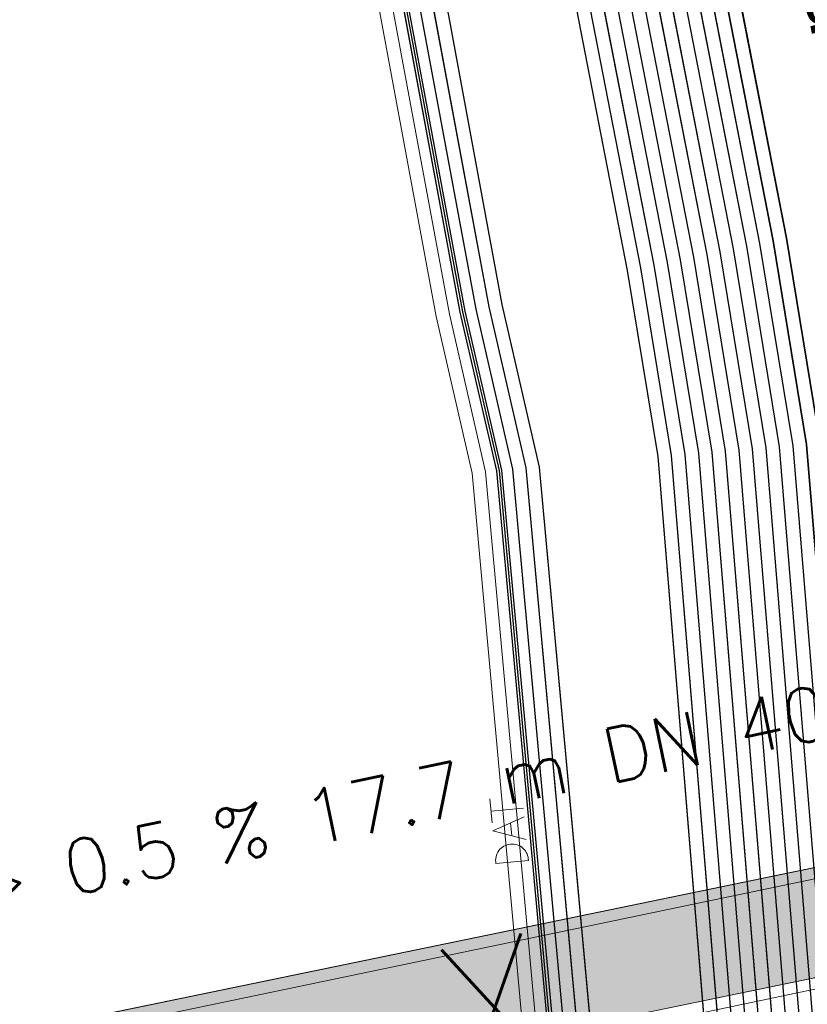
# Model space of a CAD drawing. Header units: metres. Extents: x -502 to 161, y -108 to 174.
# Tile 143 of 256: x -229.43 to -226.51, y -29.97 to -26.33. Entities that reach past the tile are written whole.
import ezdxf

# ---------------------------------------------------------------- set-up
doc = ezdxf.new("R2010")
doc.units = ezdxf.units.M
doc.header["$LTSCALE"] = 0.1
doc.linetypes.add('240', pattern=[101.6, 101.6, 0])
for name, color, linetype in [('BRI31-005.05-5p02-Koordinierung Lageplan 4. BA ZOB West 2022-06-15', 7, 'Continuous'), ('BRI31-005.06-5f07-Koordinierung Lageplan 4. BA ZOB Fernbusbahnh', 7, 'Continuous'), ('BRI32-005.02-5f05-Koordinierung Schemaplan 4 BA ZOB Teilbereich', 7, 'Continuous'), ('BRI32-005.03-5f06-Koordinierung Schemaplan 4 BA ZOB Teilbereich 2 Ost - Bahnhofsallee 2023-01-21', 7, 'Continuous')]:
    doc.layers.add(name, color=color, linetype=linetype)
doc.styles.add('Arial', font='arial.ttf')
doc.styles.add('Txt', font='txt_____.ttf')

# ---------------------------------------------------------------- blocks, each defined once
blk = doc.blocks.new('1000DAT')
at = {"color": 114, "linetype": 'Continuous', "lineweight": 13, "true_color": 0x00994c, "transparency": 33554687}
for p, q in [((4.589, 0.775), (4.589, 0.173)), ((5.348, 0.777), (5.795, 0.777)), ((5.561, 0.775), (5.561, 0.173)), ((5.077, 0.435), (5.312, 0.435))]:
    blk.add_line(p, q, dxfattribs=at)
at = {"color": 114, "linetype": 'Continuous', "lineweight": 13, "true_color": 0x00994c, "transparency": 33554687, "flags": 128}
blk.add_lwpolyline([(4.589, 0.775, -0.445229), (4.924, 0.474, -0.445229), (4.589, 0.173)], format="xyb", dxfattribs=at)
blk.add_lwpolyline([(4.984, 0.174), (5.199, 0.775), (5.401, 0.174)], dxfattribs=at)

msp = doc.modelspace()

# ---------------------------------------------------------------- linework, layer by layer
at = {"layer": 'BRI31-005.05-5p02-Koordinierung Lageplan 4. BA ZOB West 2022-06-15', "color": 1, "linetype": 'Continuous', "lineweight": 25, "true_color": 0xff0000, "transparency": 33554687, "flags": 128}
msp.add_lwpolyline([(-225.3387, -11.2374), (-229.5957, -18.1714), (-229.0257, -20.8074), (-227.7997, -27.4074), (-227.6647, -27.9944), (-227.4477, -30.3544), (-224.2937, -35.5024), (-224.0217, -35.9484), (-223.2007, -36.4664), (-222.9157, -36.6434), (-217.6127, -39.5814), (-217.2307, -39.7354), (-214.0777, -39.1054), (-207.9547, -37.3244), (-207.4387, -36.8834), (-205.7427, -35.6354), (-202.5457, -34.9364), (-199.0767, -34.0634), (-192.6107, -32.7734), (-185.6937, -31.6434), (-180.2767, -30.7334), (-179.4717, -30.6334), (-178.4147, -30.7934), (-174.3807, -31.4324)], dxfattribs=at)
at = {"layer": 'BRI31-005.05-5p02-Koordinierung Lageplan 4. BA ZOB West 2022-06-15', "color": 250, "linetype": 'Continuous', "lineweight": 25, "true_color": 0x333333, "transparency": 33554687, "flags": 128}
for points in [[(-225.3307, -11.2434), (-229.5857, -18.1734), (-229.0157, -20.8054), (-227.7897, -27.4054), (-227.6547, -27.9934), (-227.4387, -30.3514), (-224.2857, -35.4974), (-224.0137, -35.9414), (-223.1947, -36.4574), (-222.9107, -36.6354), (-217.6077, -39.5724), (-217.2297, -39.7244), (-214.0807, -39.0964), (-207.9597, -37.3154), (-207.4447, -36.8754), (-205.7467, -35.6254), (-202.5487, -34.9274), (-199.0787, -34.0534), (-192.6127, -32.7634), (-185.6947, -31.6334), (-180.2787, -30.7234), (-179.4717, -30.6234), (-178.4137, -30.7834), (-174.3787, -31.4224)], [(-225.2907, -11.2734), (-229.5327, -18.1824), (-228.9667, -20.7954), (-227.7407, -27.3964), (-227.6047, -27.9884), (-227.3897, -30.3354), (-224.2587, -35.4464), (-223.9867, -35.8994), (-223.1627, -36.4184), (-222.8857, -36.5924), (-217.5837, -39.5284), (-217.0567, -39.7414), (-214.0687, -39.1454), (-207.9377, -37.3614), (-207.4157, -36.9154), (-205.7257, -35.6724), (-202.5377, -34.9764), (-199.0687, -34.1024), (-192.6037, -32.8124), (-185.6867, -31.6824), (-180.2717, -30.7724), (-179.4727, -30.6734), (-178.4207, -30.8324), (-177.8307, -31.0624)], [(-174.3647, -31.3244), (-178.3997, -30.6854), (-179.4697, -30.5234), (-180.2927, -30.6254), (-185.7107, -31.5354), (-192.6307, -32.6654), (-199.0987, -33.9554), (-202.5707, -34.8294), (-205.7887, -35.5314), (-207.5047, -36.7934), (-208.0037, -37.2234), (-214.1047, -38.9984), (-217.2137, -39.6184), (-217.5597, -39.4844), (-222.8607, -36.5494), (-223.1417, -36.3724), (-223.9597, -35.8574), (-224.2067, -35.4344), (-227.3407, -30.3194), (-227.5547, -27.9834), (-227.6917, -27.3874), (-228.9177, -20.7854), (-229.4797, -18.1914), (-225.2507, -11.3034)], [(-174.3717, -31.3734), (-178.4067, -30.7344), (-179.4707, -30.5734), (-180.2857, -30.6744), (-185.7027, -31.5844), (-192.6217, -32.7144), (-199.0887, -34.0044), (-202.5597, -34.8784), (-205.7677, -35.5784), (-207.4747, -36.8344), (-207.9817, -37.2694), (-214.0927, -39.0474), (-217.0437, -39.6364), (-217.5357, -39.4404), (-222.8357, -36.5064), (-223.1087, -36.3344), (-223.9327, -35.8154), (-224.1667, -35.4034), (-227.2917, -30.3034), (-227.5047, -27.9804), (-227.6427, -27.3784), (-228.8687, -20.7754), (-229.4267, -18.2004), (-225.2107, -11.3334)], [(-178.2347, -30.0544), (-179.1357, -29.8924), (-180.3637, -30.1044), (-186.0237, -31.1244), (-193.0907, -32.3544), (-199.2367, -33.3944), (-200.6857, -33.7654), (-202.8467, -34.2434), (-206.2057, -35.0734), (-208.3897, -36.7434), (-214.3777, -38.5134), (-216.5857, -38.7694), (-217.3127, -38.8554), (-222.6167, -36.1834), (-223.7887, -35.3634), (-226.8857, -30.1354), (-227.0657, -27.9414), (-227.1787, -27.2534), (-228.4947, -20.5034), (-229.0277, -18.0634), (-224.7607, -11.6114)], [(-178.2447, -30.1034), (-179.1357, -29.9434), (-180.3547, -30.1534), (-186.0147, -31.1734), (-193.0827, -32.4034), (-199.2267, -33.4434), (-200.6627, -33.8124), (-202.8357, -34.2924), (-206.1837, -35.1194), (-208.3667, -36.7884), (-214.3677, -38.5624), (-216.5857, -38.8194), (-217.1447, -38.8844), (-222.5907, -36.1404), (-223.7507, -35.3284), (-226.8367, -30.1194), (-227.0157, -27.9374), (-227.1297, -27.2434), (-228.4457, -20.4934), (-228.9747, -18.0734), (-224.7217, -11.6424)], [(-178.2547, -30.1524), (-179.1357, -29.9944), (-180.3457, -30.2024), (-186.0057, -31.2224), (-193.0747, -32.4524), (-199.2167, -33.4924), (-200.6567, -33.8604), (-202.8157, -34.3414), (-206.1617, -35.1654), (-208.3437, -36.8334), (-214.3577, -38.6114), (-216.5757, -38.8684), (-216.9747, -38.9144), (-217.1357, -38.8334), (-222.5647, -36.0974), (-223.7127, -35.2934), (-226.7877, -30.1034), (-226.9657, -27.9334), (-227.0807, -27.2334), (-228.3967, -20.4834), (-228.9217, -18.0834), (-224.6827, -11.6734)], [(-224.6437, -11.7044), (-228.8687, -18.0934), (-228.3477, -20.4734), (-227.0317, -27.2234), (-226.9157, -27.9294), (-226.7387, -30.0874), (-223.6747, -35.2584), (-222.5387, -36.0544), (-217.2887, -38.7014), (-216.6117, -38.6224), (-214.4077, -38.3664), (-208.4587, -36.6084), (-206.2717, -34.9354), (-202.8797, -34.0964), (-200.7457, -33.6254), (-199.2667, -33.2474), (-193.1147, -32.2074), (-186.0507, -30.9774), (-180.3907, -29.9574), (-179.1357, -29.7394), (-178.2047, -29.9074)], [(-178.2147, -29.9564), (-179.1357, -29.7904), (-180.3817, -30.0064), (-186.0417, -31.0264), (-193.1067, -32.2564), (-199.2567, -33.2964), (-200.7597, -33.6794), (-202.8687, -34.1454), (-206.2497, -34.9814), (-208.4357, -36.6534), (-214.3977, -38.4154), (-217.1177, -38.7314), (-222.5257, -36.0034), (-223.6367, -35.2234), (-226.6897, -30.0714), (-226.8657, -27.9254), (-226.9827, -27.2134), (-228.2987, -20.4634), (-228.8157, -18.1034), (-224.6047, -11.7354)], [(-178.2247, -30.0054), (-179.1357, -29.8414), (-180.3727, -30.0554), (-186.0327, -31.0754), (-193.0987, -32.3054), (-199.2467, -33.3454), (-200.7697, -33.7334), (-202.8577, -34.1944), (-206.2277, -35.0274), (-208.4127, -36.6984), (-214.3877, -38.4644), (-216.6287, -38.7244), (-216.9477, -38.7614), (-217.1087, -38.6784), (-222.4867, -35.9684), (-223.5987, -35.1884), (-226.6407, -30.0554), (-226.8157, -27.9214), (-226.9337, -27.2034), (-228.2497, -20.4534), (-228.7627, -18.1134), (-224.5657, -11.7664)], [(-178.1847, -29.8094), (-179.1357, -29.6374), (-180.4087, -29.8594), (-186.0687, -30.8794), (-193.1307, -32.1094), (-199.2867, -33.1494), (-202.9127, -33.9494), (-206.3377, -34.7974), (-208.5277, -36.4734), (-214.4377, -38.2194), (-216.6027, -38.4714), (-217.2647, -38.5434), (-222.4607, -35.9254), (-223.5607, -35.1534), (-226.5917, -30.0394), (-226.7657, -27.9174), (-226.8847, -27.1934), (-228.2007, -20.4434), (-228.7097, -18.1234), (-224.5267, -11.7974)], [(-178.1947, -29.8584), (-179.1357, -29.6884), (-180.3997, -29.9084), (-186.0597, -30.9284), (-193.1227, -32.1584), (-199.2767, -33.1984), (-202.9017, -33.9984), (-206.3157, -34.8434), (-208.5047, -36.5184), (-214.4277, -38.2684), (-217.0907, -38.5784), (-222.4567, -35.8684), (-223.5227, -35.1184), (-226.5427, -30.0234), (-226.7157, -27.9134), (-226.8357, -27.1844), (-228.1517, -20.4334), (-228.6567, -18.1334), (-224.4877, -11.8284)], [(-200.2857, -36.5834), (-199.6747, -35.4934), (-199.5557, -34.9334), (-199.7607, -34.1634), (-200.1017, -33.7834), (-200.6467, -33.5734), (-201.0147, -33.6334), (-202.8907, -34.0474), (-206.2937, -34.8894), (-208.4817, -36.5634), (-214.4177, -38.3174), (-216.6047, -38.5714), (-216.9147, -38.6074), (-217.0817, -38.5234), (-222.4087, -35.8394), (-223.4847, -35.0834), (-226.4937, -30.0074), (-226.6657, -27.9094), (-226.7867, -27.1734), (-228.1027, -20.4234), (-228.6037, -18.1434), (-224.4487, -11.8594)], [(-178.1657, -29.7114), (-179.1357, -29.5354), (-180.4267, -29.7614), (-186.0867, -30.7814), (-193.1467, -32.0114), (-199.3047, -33.0514), (-202.9357, -33.8514), (-206.3817, -34.7054), (-208.5737, -36.3834), (-214.4577, -38.1214), (-216.9157, -38.4004), (-217.0637, -38.4194), (-217.1517, -38.4314), (-222.3827, -35.7964), (-223.4467, -35.0484), (-226.4447, -29.9914), (-226.6157, -27.9054), (-226.7377, -27.1634), (-228.0537, -20.4134), (-228.5507, -18.1534), (-224.4097, -11.8904)], [(-178.1747, -29.7604), (-179.1357, -29.5864), (-180.4177, -29.8104), (-186.0777, -30.8304), (-193.1387, -32.0604), (-199.2967, -33.1004), (-202.9237, -33.9004), (-206.3597, -34.7514), (-208.5507, -36.4284), (-214.4477, -38.1704), (-216.9837, -38.4594), (-217.1887, -38.3564), (-222.3567, -35.7534), (-223.4087, -35.0134), (-226.3957, -29.9754), (-226.5657, -27.9014), (-226.6887, -27.1534), (-228.0047, -20.4034), (-228.4977, -18.1634), (-224.3707, -11.9214)]]:
    msp.add_lwpolyline(points, dxfattribs=at)
at = {"layer": 'BRI31-005.05-5p02-Koordinierung Lageplan 4. BA ZOB West 2022-06-15', "color": 114, "linetype": 'Continuous', "lineweight": 25, "true_color": 0x00994c, "transparency": 33554687, "flags": 128}
msp.add_lwpolyline([(-174.3777, -31.4124), (-178.4117, -30.7734), (-179.4707, -30.6134), (-180.2797, -30.7134), (-185.6977, -31.6244), (-192.6137, -32.7544), (-199.0817, -34.0444), (-202.5497, -34.9164), (-205.7517, -35.6174), (-207.4517, -36.8684), (-207.9637, -37.3064), (-214.0827, -39.0854), (-217.2287, -39.7144), (-217.6047, -39.5634), (-222.9057, -36.6254), (-223.1907, -36.4494), (-224.0077, -35.9334), (-224.2767, -35.4914), (-227.4277, -30.3474), (-227.6447, -27.9914), (-227.7807, -27.4034), (-229.0067, -20.8034), (-229.5747, -18.1744), (-225.3227, -11.2494)], dxfattribs=at)
at = {"layer": 'BRI31-005.05-5p02-Koordinierung Lageplan 4. BA ZOB West 2022-06-15', "color": 190, "linetype": 'Continuous', "lineweight": 35, "true_color": 0x7f00ff, "transparency": 33554687, "flags": 128}
for points in [[(-178.1477, -29.6134), (-179.1357, -29.4334), (-180.4447, -29.6634), (-186.1047, -30.6834), (-193.1627, -31.9134), (-199.3207, -32.9534), (-202.9597, -33.7534), (-206.4257, -34.6134), (-208.6197, -36.2934), (-214.4777, -38.0234), (-217.0457, -38.3154), (-217.1367, -38.3264), (-222.3647, -35.6884), (-223.3707, -34.9784), (-226.3467, -29.9594), (-226.5157, -27.8974), (-226.6397, -27.1434), (-227.9557, -20.3934), (-228.4447, -18.1734), (-224.3317, -11.9524)], [(-178.1567, -29.6624), (-179.1357, -29.4844), (-180.4357, -29.7124), (-186.0957, -30.7324), (-193.1547, -31.9624), (-199.3127, -33.0024), (-202.9477, -33.8024), (-206.4037, -34.6594), (-208.5967, -36.3384), (-214.4677, -38.0724), (-216.9517, -38.3544), (-222.3047, -35.6674), (-223.3327, -34.9434), (-226.2977, -29.9434), (-226.4657, -27.8934), (-226.5907, -27.1334), (-227.9067, -20.3834), (-228.3917, -18.1834), (-224.2927, -11.9834)]]:
    msp.add_lwpolyline(points, dxfattribs=at)
at = {"layer": 'BRI31-005.05-5p02-Koordinierung Lageplan 4. BA ZOB West 2022-06-15', "color": 7, "linetype": 'Continuous', "lineweight": 13, "transparency": 33554687, "flags": 128}
for points in [[(-174.4567, -31.9734), (-178.4767, -31.2244), (-179.4807, -31.0734), (-180.2157, -31.1644), (-185.6227, -32.0744), (-192.5317, -33.2044), (-198.9887, -34.4944), (-202.5047, -35.1234), (-205.6627, -35.8134), (-207.8937, -37.4534), (-214.0447, -39.2434), (-217.2537, -39.8834), (-222.9587, -36.7234), (-224.0877, -36.0134), (-227.5367, -30.3834), (-227.7547, -28.0034), (-227.8877, -27.4234), (-229.1137, -20.8234)], [(-174.4497, -31.9244), (-178.4697, -31.1754), (-179.4797, -31.0234), (-180.2227, -31.1154), (-185.6307, -32.0254), (-192.5407, -33.1554), (-198.9987, -34.4454), (-202.5267, -35.0254), (-205.7047, -35.7194), (-207.3857, -36.9554), (-207.9157, -37.4074), (-214.0567, -39.1944), (-217.2457, -39.8304), (-222.9347, -36.6794), (-223.2167, -36.5024), (-224.0507, -35.9774), (-227.4877, -30.3674), (-227.7047, -27.9984), (-227.8387, -27.4144), (-229.0647, -20.8144)]]:
    msp.add_lwpolyline(points, dxfattribs=at)
at = {"layer": 'BRI31-005.05-5p02-Koordinierung Lageplan 4. BA ZOB West 2022-06-15', "color": 7, "linetype": 'Continuous', "lineweight": 18, "transparency": 33554687, "flags": 128}
for points in [[(-235.9122, -31.8182), (-216.8122, -27.8714), (-216.8972, -27.4832), (-236.0163, -31.4294)], [(-235.9227, -31.8169), (-216.8117, -27.8742), (-216.8925, -27.4824), (-236.0035, -31.4251)]]:
    msp.add_lwpolyline(points, dxfattribs=at)
at = {"layer": 'BRI31-005.05-5p02-Koordinierung Lageplan 4. BA ZOB West 2022-06-15', "color": 7, "linetype": '240', "lineweight": 18, "transparency": 33554687, "flags": 128}
msp.add_lwpolyline([(-235.9079, -31.8758), (-219.3313, -28.4218), (-219.4129, -28.0302), (-235.9895, -31.4843)], dxfattribs=at)
at = {"layer": 'BRI31-005.06-5f07-Koordinierung Lageplan 4. BA ZOB Fernbusbahnh', "color": 1, "linetype": 'Continuous', "lineweight": 20, "true_color": 0xff0000, "transparency": 33554687, "flags": 128}
msp.add_lwpolyline([(-225.3387, -11.2374), (-229.5957, -18.1714), (-229.0257, -20.8074), (-227.7997, -27.4074), (-227.6647, -27.9944), (-227.4477, -30.3544), (-224.2937, -35.5024), (-224.0217, -35.9484), (-223.2007, -36.4664), (-222.9157, -36.6434), (-217.6127, -39.5814), (-217.2307, -39.7354), (-214.0777, -39.1054), (-207.9547, -37.3244), (-207.4387, -36.8834), (-205.7427, -35.6354), (-202.5457, -34.9364), (-199.0767, -34.0634), (-192.6107, -32.7734), (-185.6937, -31.6434), (-180.2767, -30.7334), (-179.4717, -30.6334), (-178.4147, -30.7934), (-174.3807, -31.4324)], dxfattribs=at)
at = {"layer": 'BRI31-005.06-5f07-Koordinierung Lageplan 4. BA ZOB Fernbusbahnh', "color": 250, "linetype": 'Continuous', "lineweight": 20, "true_color": 0x333333, "transparency": 33554687, "flags": 128}
for points in [[(-225.3307, -11.2434), (-229.5857, -18.1734), (-229.0157, -20.8054), (-227.7897, -27.4054), (-227.6547, -27.9934), (-227.4387, -30.3514), (-224.2857, -35.4974), (-224.0137, -35.9414), (-223.1947, -36.4574), (-222.9107, -36.6354), (-217.6077, -39.5724), (-217.2297, -39.7244), (-214.0807, -39.0964), (-207.9597, -37.3154), (-207.4447, -36.8754), (-205.7467, -35.6254), (-202.5487, -34.9274), (-199.0787, -34.0534), (-192.6127, -32.7634), (-185.6947, -31.6334), (-180.2787, -30.7234), (-179.4717, -30.6234), (-178.4137, -30.7834), (-174.3787, -31.4224)], [(-225.2907, -11.2734), (-229.5327, -18.1824), (-228.9667, -20.7954), (-227.7407, -27.3964), (-227.6047, -27.9884), (-227.3897, -30.3354), (-224.2587, -35.4464), (-223.9867, -35.8994), (-223.1627, -36.4184), (-222.8857, -36.5924), (-217.5837, -39.5284), (-217.0567, -39.7414), (-214.0687, -39.1454), (-207.9377, -37.3614), (-207.4157, -36.9154), (-205.7257, -35.6724), (-202.5377, -34.9764), (-199.0687, -34.1024), (-192.6037, -32.8124), (-185.6867, -31.6824), (-180.2717, -30.7724), (-179.4727, -30.6734), (-178.4207, -30.8324), (-177.8307, -31.0624)], [(-174.3647, -31.3244), (-178.3997, -30.6854), (-179.4697, -30.5234), (-180.2927, -30.6254), (-185.7107, -31.5354), (-192.6307, -32.6654), (-199.0987, -33.9554), (-202.5707, -34.8294), (-205.7887, -35.5314), (-207.5047, -36.7934), (-208.0037, -37.2234), (-214.1047, -38.9984), (-217.2137, -39.6184), (-217.5597, -39.4844), (-222.8607, -36.5494), (-223.1417, -36.3724), (-223.9597, -35.8574), (-224.2067, -35.4344), (-227.3407, -30.3194), (-227.5547, -27.9834), (-227.6917, -27.3874), (-228.9177, -20.7854), (-229.4797, -18.1914), (-225.2507, -11.3034)], [(-174.3717, -31.3734), (-178.4067, -30.7344), (-179.4707, -30.5734), (-180.2857, -30.6744), (-185.7027, -31.5844), (-192.6217, -32.7144), (-199.0887, -34.0044), (-202.5597, -34.8784), (-205.7677, -35.5784), (-207.4747, -36.8344), (-207.9817, -37.2694), (-214.0927, -39.0474), (-217.0437, -39.6364), (-217.5357, -39.4404), (-222.8357, -36.5064), (-223.1087, -36.3344), (-223.9327, -35.8154), (-224.1667, -35.4034), (-227.2917, -30.3034), (-227.5047, -27.9804), (-227.6427, -27.3784), (-228.8687, -20.7754), (-229.4267, -18.2004), (-225.2107, -11.3334)], [(-178.2347, -30.0544), (-179.1357, -29.8924), (-180.3637, -30.1044), (-186.0237, -31.1244), (-193.0907, -32.3544), (-199.2367, -33.3944), (-200.6857, -33.7654), (-202.8467, -34.2434), (-206.2057, -35.0734), (-208.3897, -36.7434), (-214.3777, -38.5134), (-216.5857, -38.7694), (-217.3127, -38.8554), (-222.6167, -36.1834), (-223.7887, -35.3634), (-226.8857, -30.1354), (-227.0657, -27.9414), (-227.1787, -27.2534), (-228.4947, -20.5034), (-229.0277, -18.0634), (-224.7607, -11.6114)], [(-178.2447, -30.1034), (-179.1357, -29.9434), (-180.3547, -30.1534), (-186.0147, -31.1734), (-193.0827, -32.4034), (-199.2267, -33.4434), (-200.6627, -33.8124), (-202.8357, -34.2924), (-206.1837, -35.1194), (-208.3667, -36.7884), (-214.3677, -38.5624), (-216.5857, -38.8194), (-217.1447, -38.8844), (-222.5907, -36.1404), (-223.7507, -35.3284), (-226.8367, -30.1194), (-227.0157, -27.9374), (-227.1297, -27.2434), (-228.4457, -20.4934), (-228.9747, -18.0734), (-224.7217, -11.6424)], [(-178.2547, -30.1524), (-179.1357, -29.9944), (-180.3457, -30.2024), (-186.0057, -31.2224), (-193.0747, -32.4524), (-199.2167, -33.4924), (-200.6567, -33.8604), (-202.8157, -34.3414), (-206.1617, -35.1654), (-208.3437, -36.8334), (-214.3577, -38.6114), (-216.5757, -38.8684), (-216.9747, -38.9144), (-217.1357, -38.8334), (-222.5647, -36.0974), (-223.7127, -35.2934), (-226.7877, -30.1034), (-226.9657, -27.9334), (-227.0807, -27.2334), (-228.3967, -20.4834), (-228.9217, -18.0834), (-224.6827, -11.6734)], [(-224.6437, -11.7044), (-228.8687, -18.0934), (-228.3477, -20.4734), (-227.0317, -27.2234), (-226.9157, -27.9294), (-226.7387, -30.0874), (-223.6747, -35.2584), (-222.5387, -36.0544), (-217.2887, -38.7014), (-216.6117, -38.6224), (-214.4077, -38.3664), (-208.4587, -36.6084), (-206.2717, -34.9354), (-202.8797, -34.0964), (-200.7457, -33.6254), (-199.2667, -33.2474), (-193.1147, -32.2074), (-186.0507, -30.9774), (-180.3907, -29.9574), (-179.1357, -29.7394), (-178.2047, -29.9074)], [(-178.2147, -29.9564), (-179.1357, -29.7904), (-180.3817, -30.0064), (-186.0417, -31.0264), (-193.1067, -32.2564), (-199.2567, -33.2964), (-200.7597, -33.6794), (-202.8687, -34.1454), (-206.2497, -34.9814), (-208.4357, -36.6534), (-214.3977, -38.4154), (-217.1177, -38.7314), (-222.5257, -36.0034), (-223.6367, -35.2234), (-226.6897, -30.0714), (-226.8657, -27.9254), (-226.9827, -27.2134), (-228.2987, -20.4634), (-228.8157, -18.1034), (-224.6047, -11.7354)], [(-178.2247, -30.0054), (-179.1357, -29.8414), (-180.3727, -30.0554), (-186.0327, -31.0754), (-193.0987, -32.3054), (-199.2467, -33.3454), (-200.7697, -33.7334), (-202.8577, -34.1944), (-206.2277, -35.0274), (-208.4127, -36.6984), (-214.3877, -38.4644), (-216.6287, -38.7244), (-216.9477, -38.7614), (-217.1087, -38.6784), (-222.4867, -35.9684), (-223.5987, -35.1884), (-226.6407, -30.0554), (-226.8157, -27.9214), (-226.9337, -27.2034), (-228.2497, -20.4534), (-228.7627, -18.1134), (-224.5657, -11.7664)], [(-178.1847, -29.8094), (-179.1357, -29.6374), (-180.4087, -29.8594), (-186.0687, -30.8794), (-193.1307, -32.1094), (-199.2867, -33.1494), (-202.9127, -33.9494), (-206.3377, -34.7974), (-208.5277, -36.4734), (-214.4377, -38.2194), (-216.6027, -38.4714), (-217.2647, -38.5434), (-222.4607, -35.9254), (-223.5607, -35.1534), (-226.5917, -30.0394), (-226.7657, -27.9174), (-226.8847, -27.1934), (-228.2007, -20.4434), (-228.7097, -18.1234), (-224.5267, -11.7974)], [(-178.1947, -29.8584), (-179.1357, -29.6884), (-180.3997, -29.9084), (-186.0597, -30.9284), (-193.1227, -32.1584), (-199.2767, -33.1984), (-202.9017, -33.9984), (-206.3157, -34.8434), (-208.5047, -36.5184), (-214.4277, -38.2684), (-217.0907, -38.5784), (-222.4567, -35.8684), (-223.5227, -35.1184), (-226.5427, -30.0234), (-226.7157, -27.9134), (-226.8357, -27.1844), (-228.1517, -20.4334), (-228.6567, -18.1334), (-224.4877, -11.8284)], [(-200.2857, -36.5834), (-199.6747, -35.4934), (-199.5557, -34.9334), (-199.7607, -34.1634), (-200.1017, -33.7834), (-200.6467, -33.5734), (-201.0147, -33.6334), (-202.8907, -34.0474), (-206.2937, -34.8894), (-208.4817, -36.5634), (-214.4177, -38.3174), (-216.6047, -38.5714), (-216.9147, -38.6074), (-217.0817, -38.5234), (-222.4087, -35.8394), (-223.4847, -35.0834), (-226.4937, -30.0074), (-226.6657, -27.9094), (-226.7867, -27.1734), (-228.1027, -20.4234), (-228.6037, -18.1434), (-224.4487, -11.8594)], [(-178.1657, -29.7114), (-179.1357, -29.5354), (-180.4267, -29.7614), (-186.0867, -30.7814), (-193.1467, -32.0114), (-199.3047, -33.0514), (-202.9357, -33.8514), (-206.3817, -34.7054), (-208.5737, -36.3834), (-214.4577, -38.1214), (-216.9157, -38.4004), (-217.0637, -38.4194), (-217.1517, -38.4314), (-222.3827, -35.7964), (-223.4467, -35.0484), (-226.4447, -29.9914), (-226.6157, -27.9054), (-226.7377, -27.1634), (-228.0537, -20.4134), (-228.5507, -18.1534), (-224.4097, -11.8904)], [(-178.1747, -29.7604), (-179.1357, -29.5864), (-180.4177, -29.8104), (-186.0777, -30.8304), (-193.1387, -32.0604), (-199.2967, -33.1004), (-202.9237, -33.9004), (-206.3597, -34.7514), (-208.5507, -36.4284), (-214.4477, -38.1704), (-216.9837, -38.4594), (-217.1887, -38.3564), (-222.3567, -35.7534), (-223.4087, -35.0134), (-226.3957, -29.9754), (-226.5657, -27.9014), (-226.6887, -27.1534), (-228.0047, -20.4034), (-228.4977, -18.1634), (-224.3707, -11.9214)]]:
    msp.add_lwpolyline(points, dxfattribs=at)
at = {"layer": 'BRI31-005.06-5f07-Koordinierung Lageplan 4. BA ZOB Fernbusbahnh', "color": 114, "linetype": 'Continuous', "lineweight": 20, "true_color": 0x00994c, "transparency": 33554687, "flags": 128}
msp.add_lwpolyline([(-174.3777, -31.4124), (-178.4117, -30.7734), (-179.4707, -30.6134), (-180.2797, -30.7134), (-185.6977, -31.6244), (-192.6137, -32.7544), (-199.0817, -34.0444), (-202.5497, -34.9164), (-205.7517, -35.6174), (-207.4517, -36.8684), (-207.9637, -37.3064), (-214.0827, -39.0854), (-217.2287, -39.7144), (-217.6047, -39.5634), (-222.9057, -36.6254), (-223.1907, -36.4494), (-224.0077, -35.9334), (-224.2767, -35.4914), (-227.4277, -30.3474), (-227.6447, -27.9914), (-227.7807, -27.4034), (-229.0067, -20.8034), (-229.5747, -18.1744), (-225.3227, -11.2494)], dxfattribs=at)
at = {"layer": 'BRI31-005.06-5f07-Koordinierung Lageplan 4. BA ZOB Fernbusbahnh', "color": 190, "linetype": 'Continuous', "lineweight": 30, "true_color": 0x7f00ff, "transparency": 33554687, "flags": 128}
for points in [[(-178.1477, -29.6134), (-179.1357, -29.4334), (-180.4447, -29.6634), (-186.1047, -30.6834), (-193.1627, -31.9134), (-199.3207, -32.9534), (-202.9597, -33.7534), (-206.4257, -34.6134), (-208.6197, -36.2934), (-214.4777, -38.0234), (-217.0457, -38.3154), (-217.1367, -38.3264), (-222.3647, -35.6884), (-223.3707, -34.9784), (-226.3467, -29.9594), (-226.5157, -27.8974), (-226.6397, -27.1434), (-227.9557, -20.3934), (-228.4447, -18.1734), (-224.3317, -11.9524)], [(-178.1567, -29.6624), (-179.1357, -29.4844), (-180.4357, -29.7124), (-186.0957, -30.7324), (-193.1547, -31.9624), (-199.3127, -33.0024), (-202.9477, -33.8024), (-206.4037, -34.6594), (-208.5967, -36.3384), (-214.4677, -38.0724), (-216.9517, -38.3544), (-222.3047, -35.6674), (-223.3327, -34.9434), (-226.2977, -29.9434), (-226.4657, -27.8934), (-226.5907, -27.1334), (-227.9067, -20.3834), (-228.3917, -18.1834), (-224.2927, -11.9834)]]:
    msp.add_lwpolyline(points, dxfattribs=at)
at = {"layer": 'BRI31-005.06-5f07-Koordinierung Lageplan 4. BA ZOB Fernbusbahnh', "color": 7, "linetype": 'Continuous', "lineweight": 9, "transparency": 33554687, "flags": 128}
for points in [[(-174.4567, -31.9734), (-178.4767, -31.2244), (-179.4807, -31.0734), (-180.2157, -31.1644), (-185.6227, -32.0744), (-192.5317, -33.2044), (-198.9887, -34.4944), (-202.5047, -35.1234), (-205.6627, -35.8134), (-207.8937, -37.4534), (-214.0447, -39.2434), (-217.2537, -39.8834), (-222.9587, -36.7234), (-224.0877, -36.0134), (-227.5367, -30.3834), (-227.7547, -28.0034), (-227.8877, -27.4234), (-229.1137, -20.8234)], [(-174.4497, -31.9244), (-178.4697, -31.1754), (-179.4797, -31.0234), (-180.2227, -31.1154), (-185.6307, -32.0254), (-192.5407, -33.1554), (-198.9987, -34.4454), (-202.5267, -35.0254), (-205.7047, -35.7194), (-207.3857, -36.9554), (-207.9157, -37.4074), (-214.0567, -39.1944), (-217.2457, -39.8304), (-222.9347, -36.6794), (-223.2167, -36.5024), (-224.0507, -35.9774), (-227.4877, -30.3674), (-227.7047, -27.9984), (-227.8387, -27.4144), (-229.0647, -20.8144)]]:
    msp.add_lwpolyline(points, dxfattribs=at)
at = {"layer": 'BRI31-005.06-5f07-Koordinierung Lageplan 4. BA ZOB Fernbusbahnh', "color": 7, "linetype": 'Continuous', "lineweight": 13, "transparency": 33554687, "flags": 128}
for points in [[(-235.9122, -31.8182), (-216.8122, -27.8714), (-216.8972, -27.4832), (-236.0163, -31.4294)], [(-235.9227, -31.8169), (-216.8117, -27.8742), (-216.8925, -27.4824), (-236.0035, -31.4251)]]:
    msp.add_lwpolyline(points, dxfattribs=at)
at = {"layer": 'BRI31-005.06-5f07-Koordinierung Lageplan 4. BA ZOB Fernbusbahnh', "color": 7, "linetype": '240', "lineweight": 13, "transparency": 33554687, "flags": 128}
msp.add_lwpolyline([(-235.9079, -31.8758), (-219.3313, -28.4218), (-219.4129, -28.0302), (-235.9895, -31.4843)], dxfattribs=at)
at = {"layer": 'BRI31-005.06-5f07-Koordinierung Lageplan 4. BA ZOB Fernbusbahnh', "color": 2, "linetype": 'Continuous', "true_color": 0xffff00, "transparency": 33554687}
msp.add_solid([(-235.9227, -31.8169), (-216.8117, -27.8742), (-236.0035, -31.4251), (-216.8925, -27.4824)], dxfattribs=at)
at = {"layer": 'BRI32-005.02-5f05-Koordinierung Schemaplan 4 BA ZOB Teilbereich', "color": 250, "linetype": 'Continuous', "lineweight": 25, "true_color": 0x333333, "transparency": 33554687, "flags": 128}
for points in [[(-174.3647, -31.3244), (-178.3997, -30.6854), (-179.4697, -30.5234), (-180.2927, -30.6254), (-185.7107, -31.5354), (-192.6307, -32.6654), (-199.0987, -33.9554), (-202.5707, -34.8294), (-205.7887, -35.5314), (-207.5047, -36.7934), (-208.0037, -37.2234), (-214.1047, -38.9984), (-217.2137, -39.6184), (-217.5597, -39.4844), (-222.8607, -36.5494), (-223.1417, -36.3724), (-223.9597, -35.8574), (-224.2067, -35.4344), (-227.3407, -30.3194), (-227.5547, -27.9834), (-227.6917, -27.3874), (-228.9177, -20.7854), (-229.4797, -18.1914), (-225.2507, -11.3034)], [(-174.3717, -31.3734), (-178.4067, -30.7344), (-179.4707, -30.5734), (-180.2857, -30.6744), (-185.7027, -31.5844), (-192.6217, -32.7144), (-199.0887, -34.0044), (-202.5597, -34.8784), (-205.7677, -35.5784), (-207.4747, -36.8344), (-207.9817, -37.2694), (-214.0927, -39.0474), (-217.0437, -39.6364), (-217.5357, -39.4404), (-222.8357, -36.5064), (-223.1087, -36.3344), (-223.9327, -35.8154), (-224.1667, -35.4034), (-227.2917, -30.3034), (-227.5047, -27.9804), (-227.6427, -27.3784), (-228.8687, -20.7754), (-229.4267, -18.2004), (-225.2107, -11.3334)], [(-178.2347, -30.0544), (-179.1357, -29.8924), (-180.3637, -30.1044), (-186.0237, -31.1244), (-193.0907, -32.3544), (-199.2367, -33.3944), (-200.6857, -33.7654), (-202.8467, -34.2434), (-206.2057, -35.0734), (-208.3897, -36.7434), (-214.3777, -38.5134), (-216.5857, -38.7694), (-217.3127, -38.8554), (-222.6167, -36.1834), (-223.7887, -35.3634), (-226.8857, -30.1354), (-227.0657, -27.9414), (-227.1787, -27.2534), (-228.4947, -20.5034), (-229.0277, -18.0634), (-224.7607, -11.6114)], [(-178.2447, -30.1034), (-179.1357, -29.9434), (-180.3547, -30.1534), (-186.0147, -31.1734), (-193.0827, -32.4034), (-199.2267, -33.4434), (-200.6627, -33.8124), (-202.8357, -34.2924), (-206.1837, -35.1194), (-208.3667, -36.7884), (-214.3677, -38.5624), (-216.5857, -38.8194), (-217.1447, -38.8844), (-222.5907, -36.1404), (-223.7507, -35.3284), (-226.8367, -30.1194), (-227.0157, -27.9374), (-227.1297, -27.2434), (-228.4457, -20.4934), (-228.9747, -18.0734), (-224.7217, -11.6424)], [(-178.2547, -30.1524), (-179.1357, -29.9944), (-180.3457, -30.2024), (-186.0057, -31.2224), (-193.0747, -32.4524), (-199.2167, -33.4924), (-200.6567, -33.8604), (-202.8157, -34.3414), (-206.1617, -35.1654), (-208.3437, -36.8334), (-214.3577, -38.6114), (-216.5757, -38.8684), (-216.9747, -38.9144), (-217.1357, -38.8334), (-222.5647, -36.0974), (-223.7127, -35.2934), (-226.7877, -30.1034), (-226.9657, -27.9334), (-227.0807, -27.2334), (-228.3967, -20.4834), (-228.9217, -18.0834), (-224.6827, -11.6734)], [(-224.6437, -11.7044), (-228.8687, -18.0934), (-228.3477, -20.4734), (-227.0317, -27.2234), (-226.9157, -27.9294), (-226.7387, -30.0874), (-223.6747, -35.2584), (-222.5387, -36.0544), (-217.2887, -38.7014), (-216.6117, -38.6224), (-214.4077, -38.3664), (-208.4587, -36.6084), (-206.2717, -34.9354), (-202.8797, -34.0964), (-200.7457, -33.6254), (-199.2667, -33.2474), (-193.1147, -32.2074), (-186.0507, -30.9774), (-180.3907, -29.9574), (-179.1357, -29.7394), (-178.2047, -29.9074)], [(-178.2147, -29.9564), (-179.1357, -29.7904), (-180.3817, -30.0064), (-186.0417, -31.0264), (-193.1067, -32.2564), (-199.2567, -33.2964), (-200.7597, -33.6794), (-202.8687, -34.1454), (-206.2497, -34.9814), (-208.4357, -36.6534), (-214.3977, -38.4154), (-217.1177, -38.7314), (-222.5257, -36.0034), (-223.6367, -35.2234), (-226.6897, -30.0714), (-226.8657, -27.9254), (-226.9827, -27.2134), (-228.2987, -20.4634), (-228.8157, -18.1034), (-224.6047, -11.7354)], [(-178.2247, -30.0054), (-179.1357, -29.8414), (-180.3727, -30.0554), (-186.0327, -31.0754), (-193.0987, -32.3054), (-199.2467, -33.3454), (-200.7697, -33.7334), (-202.8577, -34.1944), (-206.2277, -35.0274), (-208.4127, -36.6984), (-214.3877, -38.4644), (-216.6287, -38.7244), (-216.9477, -38.7614), (-217.1087, -38.6784), (-222.4867, -35.9684), (-223.5987, -35.1884), (-226.6407, -30.0554), (-226.8157, -27.9214), (-226.9337, -27.2034), (-228.2497, -20.4534), (-228.7627, -18.1134), (-224.5657, -11.7664)], [(-178.1657, -29.7114), (-179.1357, -29.5354), (-180.4267, -29.7614), (-186.0867, -30.7814), (-193.1467, -32.0114), (-199.3047, -33.0514), (-202.9357, -33.8514), (-206.3817, -34.7054), (-208.5737, -36.3834), (-214.4577, -38.1214), (-216.9157, -38.4004), (-217.0637, -38.4194), (-217.1517, -38.4314), (-222.3827, -35.7964), (-223.4467, -35.0484), (-226.4447, -29.9914), (-226.6157, -27.9054), (-226.7377, -27.1634), (-228.0537, -20.4134), (-228.5507, -18.1534), (-224.4097, -11.8904)], [(-178.1747, -29.7604), (-179.1357, -29.5864), (-180.4177, -29.8104), (-186.0777, -30.8304), (-193.1387, -32.0604), (-199.2967, -33.1004), (-202.9237, -33.9004), (-206.3597, -34.7514), (-208.5507, -36.4284), (-214.4477, -38.1704), (-216.9837, -38.4594), (-217.1887, -38.3564), (-222.3567, -35.7534), (-223.4087, -35.0134), (-226.3957, -29.9754), (-226.5657, -27.9014), (-226.6887, -27.1534), (-228.0047, -20.4034), (-228.4977, -18.1634), (-224.3707, -11.9214)]]:
    msp.add_lwpolyline(points, dxfattribs=at)
at = {"layer": 'BRI32-005.02-5f05-Koordinierung Schemaplan 4 BA ZOB Teilbereich', "color": 190, "linetype": 'Continuous', "lineweight": 35, "true_color": 0x7f00ff, "transparency": 33554687, "flags": 128}
for points in [[(-178.1477, -29.6134), (-179.1357, -29.4334), (-180.4447, -29.6634), (-186.1047, -30.6834), (-193.1627, -31.9134), (-199.3207, -32.9534), (-202.9597, -33.7534), (-206.4257, -34.6134), (-208.6197, -36.2934), (-214.4777, -38.0234), (-217.0457, -38.3154), (-217.1367, -38.3264), (-222.3647, -35.6884), (-223.3707, -34.9784), (-226.3467, -29.9594), (-226.5157, -27.8974), (-226.6397, -27.1434), (-227.9557, -20.3934), (-228.4447, -18.1734), (-224.3317, -11.9524)], [(-178.1567, -29.6624), (-179.1357, -29.4844), (-180.4357, -29.7124), (-186.0957, -30.7324), (-193.1547, -31.9624), (-199.3127, -33.0024), (-202.9477, -33.8024), (-206.4037, -34.6594), (-208.5967, -36.3384), (-214.4677, -38.0724), (-216.9517, -38.3544), (-222.3047, -35.6674), (-223.3327, -34.9434), (-226.2977, -29.9434), (-226.4657, -27.8934), (-226.5907, -27.1334), (-227.9067, -20.3834), (-228.3917, -18.1834), (-224.2927, -11.9834)]]:
    msp.add_lwpolyline(points, dxfattribs=at)
at = {"layer": 'BRI32-005.02-5f05-Koordinierung Schemaplan 4 BA ZOB Teilbereich', "color": 7, "linetype": 'Continuous', "lineweight": 13, "transparency": 33554687, "flags": 128}
for points in [[(-174.4567, -31.9734), (-178.4767, -31.2244), (-179.4807, -31.0734), (-180.2157, -31.1644), (-185.6227, -32.0744), (-192.5317, -33.2044), (-198.9887, -34.4944), (-202.5047, -35.1234), (-205.6627, -35.8134), (-207.8937, -37.4534), (-214.0447, -39.2434), (-217.2537, -39.8834), (-222.9587, -36.7234), (-224.0877, -36.0134), (-227.5367, -30.3834), (-227.7547, -28.0034), (-227.8877, -27.4234), (-229.1137, -20.8234)], [(-174.4497, -31.9244), (-178.4697, -31.1754), (-179.4797, -31.0234), (-180.2227, -31.1154), (-185.6307, -32.0254), (-192.5407, -33.1554), (-198.9987, -34.4454), (-202.5267, -35.0254), (-205.7047, -35.7194), (-207.3857, -36.9554), (-207.9157, -37.4074), (-214.0567, -39.1944), (-217.2457, -39.8304), (-222.9347, -36.6794), (-223.2167, -36.5024), (-224.0507, -35.9774), (-227.4877, -30.3674), (-227.7047, -27.9984), (-227.8387, -27.4144), (-229.0647, -20.8144)]]:
    msp.add_lwpolyline(points, dxfattribs=at)
at = {"layer": 'BRI32-005.03-5f06-Koordinierung Schemaplan 4 BA ZOB Teilbereich 2 Ost - Bahnhofsallee 2023-01-21', "color": 250, "linetype": 'Continuous', "lineweight": 20, "true_color": 0x333333, "transparency": 33554687, "flags": 128}
for points in [[(-174.3647, -31.3244), (-178.3997, -30.6854), (-179.4697, -30.5234), (-180.2927, -30.6254), (-185.7107, -31.5354), (-192.6307, -32.6654), (-199.0987, -33.9554), (-202.5707, -34.8294), (-205.7887, -35.5314), (-207.5047, -36.7934), (-208.0037, -37.2234), (-214.1047, -38.9984), (-217.2137, -39.6184), (-217.5597, -39.4844), (-222.8607, -36.5494), (-223.1417, -36.3724), (-223.9597, -35.8574), (-224.2067, -35.4344), (-227.3407, -30.3194), (-227.5547, -27.9834), (-227.6917, -27.3874), (-228.9177, -20.7854), (-229.4797, -18.1914), (-225.2507, -11.3034)], [(-174.3717, -31.3734), (-178.4067, -30.7344), (-179.4707, -30.5734), (-180.2857, -30.6744), (-185.7027, -31.5844), (-192.6217, -32.7144), (-199.0887, -34.0044), (-202.5597, -34.8784), (-205.7677, -35.5784), (-207.4747, -36.8344), (-207.9817, -37.2694), (-214.0927, -39.0474), (-217.0437, -39.6364), (-217.5357, -39.4404), (-222.8357, -36.5064), (-223.1087, -36.3344), (-223.9327, -35.8154), (-224.1667, -35.4034), (-227.2917, -30.3034), (-227.5047, -27.9804), (-227.6427, -27.3784), (-228.8687, -20.7754), (-229.4267, -18.2004), (-225.2107, -11.3334)], [(-178.2347, -30.0544), (-179.1357, -29.8924), (-180.3637, -30.1044), (-186.0237, -31.1244), (-193.0907, -32.3544), (-199.2367, -33.3944), (-200.6857, -33.7654), (-202.8467, -34.2434), (-206.2057, -35.0734), (-208.3897, -36.7434), (-214.3777, -38.5134), (-216.5857, -38.7694), (-217.3127, -38.8554), (-222.6167, -36.1834), (-223.7887, -35.3634), (-226.8857, -30.1354), (-227.0657, -27.9414), (-227.1787, -27.2534), (-228.4947, -20.5034), (-229.0277, -18.0634), (-224.7607, -11.6114)], [(-178.2447, -30.1034), (-179.1357, -29.9434), (-180.3547, -30.1534), (-186.0147, -31.1734), (-193.0827, -32.4034), (-199.2267, -33.4434), (-200.6627, -33.8124), (-202.8357, -34.2924), (-206.1837, -35.1194), (-208.3667, -36.7884), (-214.3677, -38.5624), (-216.5857, -38.8194), (-217.1447, -38.8844), (-222.5907, -36.1404), (-223.7507, -35.3284), (-226.8367, -30.1194), (-227.0157, -27.9374), (-227.1297, -27.2434), (-228.4457, -20.4934), (-228.9747, -18.0734), (-224.7217, -11.6424)], [(-178.2547, -30.1524), (-179.1357, -29.9944), (-180.3457, -30.2024), (-186.0057, -31.2224), (-193.0747, -32.4524), (-199.2167, -33.4924), (-200.6567, -33.8604), (-202.8157, -34.3414), (-206.1617, -35.1654), (-208.3437, -36.8334), (-214.3577, -38.6114), (-216.5757, -38.8684), (-216.9747, -38.9144), (-217.1357, -38.8334), (-222.5647, -36.0974), (-223.7127, -35.2934), (-226.7877, -30.1034), (-226.9657, -27.9334), (-227.0807, -27.2334), (-228.3967, -20.4834), (-228.9217, -18.0834), (-224.6827, -11.6734)], [(-224.6437, -11.7044), (-228.8687, -18.0934), (-228.3477, -20.4734), (-227.0317, -27.2234), (-226.9157, -27.9294), (-226.7387, -30.0874), (-223.6747, -35.2584), (-222.5387, -36.0544), (-217.2887, -38.7014), (-216.6117, -38.6224), (-214.4077, -38.3664), (-208.4587, -36.6084), (-206.2717, -34.9354), (-202.8797, -34.0964), (-200.7457, -33.6254), (-199.2667, -33.2474), (-193.1147, -32.2074), (-186.0507, -30.9774), (-180.3907, -29.9574), (-179.1357, -29.7394), (-178.2047, -29.9074)], [(-178.2147, -29.9564), (-179.1357, -29.7904), (-180.3817, -30.0064), (-186.0417, -31.0264), (-193.1067, -32.2564), (-199.2567, -33.2964), (-200.7597, -33.6794), (-202.8687, -34.1454), (-206.2497, -34.9814), (-208.4357, -36.6534), (-214.3977, -38.4154), (-217.1177, -38.7314), (-222.5257, -36.0034), (-223.6367, -35.2234), (-226.6897, -30.0714), (-226.8657, -27.9254), (-226.9827, -27.2134), (-228.2987, -20.4634), (-228.8157, -18.1034), (-224.6047, -11.7354)], [(-178.2247, -30.0054), (-179.1357, -29.8414), (-180.3727, -30.0554), (-186.0327, -31.0754), (-193.0987, -32.3054), (-199.2467, -33.3454), (-200.7697, -33.7334), (-202.8577, -34.1944), (-206.2277, -35.0274), (-208.4127, -36.6984), (-214.3877, -38.4644), (-216.6287, -38.7244), (-216.9477, -38.7614), (-217.1087, -38.6784), (-222.4867, -35.9684), (-223.5987, -35.1884), (-226.6407, -30.0554), (-226.8157, -27.9214), (-226.9337, -27.2034), (-228.2497, -20.4534), (-228.7627, -18.1134), (-224.5657, -11.7664)], [(-178.1847, -29.8094), (-179.1357, -29.6374), (-180.4087, -29.8594), (-186.0687, -30.8794), (-193.1307, -32.1094), (-199.2867, -33.1494), (-202.9127, -33.9494), (-206.3377, -34.7974), (-208.5277, -36.4734), (-214.4377, -38.2194), (-216.6027, -38.4714), (-217.2647, -38.5434), (-222.4607, -35.9254), (-223.5607, -35.1534), (-226.5917, -30.0394), (-226.7657, -27.9174), (-226.8847, -27.1934), (-228.2007, -20.4434), (-228.7097, -18.1234), (-224.5267, -11.7974)], [(-178.1947, -29.8584), (-179.1357, -29.6884), (-180.3997, -29.9084), (-186.0597, -30.9284), (-193.1227, -32.1584), (-199.2767, -33.1984), (-202.9017, -33.9984), (-206.3157, -34.8434), (-208.5047, -36.5184), (-214.4277, -38.2684), (-217.0907, -38.5784), (-222.4567, -35.8684), (-223.5227, -35.1184), (-226.5427, -30.0234), (-226.7157, -27.9134), (-226.8357, -27.1844), (-228.1517, -20.4334), (-228.6567, -18.1334), (-224.4877, -11.8284)], [(-178.1657, -29.7114), (-179.1357, -29.5354), (-180.4267, -29.7614), (-186.0867, -30.7814), (-193.1467, -32.0114), (-199.3047, -33.0514), (-202.9357, -33.8514), (-206.3817, -34.7054), (-208.5737, -36.3834), (-214.4577, -38.1214), (-216.9157, -38.4004), (-217.0637, -38.4194), (-217.1517, -38.4314), (-222.3827, -35.7964), (-223.4467, -35.0484), (-226.4447, -29.9914), (-226.6157, -27.9054), (-226.7377, -27.1634), (-228.0537, -20.4134), (-228.5507, -18.1534), (-224.4097, -11.8904)], [(-178.1747, -29.7604), (-179.1357, -29.5864), (-180.4177, -29.8104), (-186.0777, -30.8304), (-193.1387, -32.0604), (-199.2967, -33.1004), (-202.9237, -33.9004), (-206.3597, -34.7514), (-208.5507, -36.4284), (-214.4477, -38.1704), (-216.9837, -38.4594), (-217.1887, -38.3564), (-222.3567, -35.7534), (-223.4087, -35.0134), (-226.3957, -29.9754), (-226.5657, -27.9014), (-226.6887, -27.1534), (-228.0047, -20.4034), (-228.4977, -18.1634), (-224.3707, -11.9214)]]:
    msp.add_lwpolyline(points, dxfattribs=at)
at = {"layer": 'BRI32-005.03-5f06-Koordinierung Schemaplan 4 BA ZOB Teilbereich 2 Ost - Bahnhofsallee 2023-01-21', "color": 190, "linetype": 'Continuous', "lineweight": 30, "true_color": 0x7f00ff, "transparency": 33554687, "flags": 128}
for points in [[(-178.1477, -29.6134), (-179.1357, -29.4334), (-180.4447, -29.6634), (-186.1047, -30.6834), (-193.1627, -31.9134), (-199.3207, -32.9534), (-202.9597, -33.7534), (-206.4257, -34.6134), (-208.6197, -36.2934), (-214.4777, -38.0234), (-217.0457, -38.3154), (-217.1367, -38.3264), (-222.3647, -35.6884), (-223.3707, -34.9784), (-226.3467, -29.9594), (-226.5157, -27.8974), (-226.6397, -27.1434), (-227.9557, -20.3934), (-228.4447, -18.1734), (-224.3317, -11.9524)], [(-178.1567, -29.6624), (-179.1357, -29.4844), (-180.4357, -29.7124), (-186.0957, -30.7324), (-193.1547, -31.9624), (-199.3127, -33.0024), (-202.9477, -33.8024), (-206.4037, -34.6594), (-208.5967, -36.3384), (-214.4677, -38.0724), (-216.9517, -38.3544), (-222.3047, -35.6674), (-223.3327, -34.9434), (-226.2977, -29.9434), (-226.4657, -27.8934), (-226.5907, -27.1334), (-227.9067, -20.3834), (-228.3917, -18.1834), (-224.2927, -11.9834)]]:
    msp.add_lwpolyline(points, dxfattribs=at)
at = {"layer": 'BRI32-005.03-5f06-Koordinierung Schemaplan 4 BA ZOB Teilbereich 2 Ost - Bahnhofsallee 2023-01-21', "color": 7, "linetype": 'Continuous', "lineweight": 9, "transparency": 33554687, "flags": 128}
for points in [[(-174.4567, -31.9734), (-178.4767, -31.2244), (-179.4807, -31.0734), (-180.2157, -31.1644), (-185.6227, -32.0744), (-192.5317, -33.2044), (-198.9887, -34.4944), (-202.5047, -35.1234), (-205.6627, -35.8134), (-207.8937, -37.4534), (-214.0447, -39.2434), (-217.2537, -39.8834), (-222.9587, -36.7234), (-224.0877, -36.0134), (-227.5367, -30.3834), (-227.7547, -28.0034), (-227.8877, -27.4234), (-229.1137, -20.8234)], [(-174.4497, -31.9244), (-178.4697, -31.1754), (-179.4797, -31.0234), (-180.2227, -31.1154), (-185.6307, -32.0254), (-192.5407, -33.1554), (-198.9987, -34.4454), (-202.5267, -35.0254), (-205.7047, -35.7194), (-207.3857, -36.9554), (-207.9157, -37.4074), (-214.0567, -39.1944), (-217.2457, -39.8304), (-222.9347, -36.6794), (-223.2167, -36.5024), (-224.0507, -35.9774), (-227.4877, -30.3674), (-227.7047, -27.9984), (-227.8387, -27.4144), (-229.0647, -20.8144)]]:
    msp.add_lwpolyline(points, dxfattribs=at)

# ---------------------------------------------------------------- block references
at = {"layer": 'BRI31-005.06-5f07-Koordinierung Lageplan 4. BA ZOB Fernbusbahnh', "color": 7, "transparency": 33554687, "xscale": 0.2000000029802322, "yscale": 0.2000000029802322, "zscale": 0.2000000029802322, "rotation": 95.26239624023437}
msp.add_blockref('1000DAT', (-227.4277, -30.3474), dxfattribs=at)

# ---------------------------------------------------------------- texts
at = {"layer": 'BRI31-005.05-5p02-Koordinierung Lageplan 4. BA ZOB West 2022-06-15', "color": 7, "transparency": 33554687, "attachment_point": 1, "line_spacing_factor": 0.25}
for s, insert, char_height, rotation, style in [('Bestand 2 x da 110', (-226.649, -24.3405), 0.24, 281.0322, 'Arial'), ('--> 0.5 % 17.7 m DN 400 SB', (-230.0565, -29.533), 0.2, 11.7703, 'Txt')]:
    msp.add_mtext(s, dxfattribs=dict(at, insert=insert, char_height=char_height, rotation=rotation, style=style))
at = {"layer": 'BRI31-005.06-5f07-Koordinierung Lageplan 4. BA ZOB Fernbusbahnh', "color": 7, "transparency": 33554687, "attachment_point": 1, "line_spacing_factor": 0.25}
for s, insert, char_height, rotation, style in [('Bestand 2 x da 110', (-226.649, -24.3405), 0.24, 281.0322, 'Arial'), ('--> 0.5 % 17.7 m DN 400 SB', (-230.0565, -29.533), 0.2, 11.7703, 'Txt'), ('--> 0.5 % 17.7 m DN 400 SB', (-230.0565, -29.533), 0.2, 11.7703, 'Txt')]:
    msp.add_mtext(s, dxfattribs=dict(at, insert=insert, char_height=char_height, rotation=rotation, style=style))
at = {"layer": 'BRI31-005.06-5f07-Koordinierung Lageplan 4. BA ZOB Fernbusbahnh', "color": 2, "true_color": 0xffff00, "transparency": 33554687, "insert": (-232.2121, -30.6633), "char_height": 0.5, "attachment_point": 1, "rotation": 11.6569, "line_spacing_factor": 0.25, "style": 'Txt'}
msp.add_mtext('X   X   X   X   X   X   X   X   X   X   X   X', dxfattribs=at)

doc.saveas('drawing.dxf')
